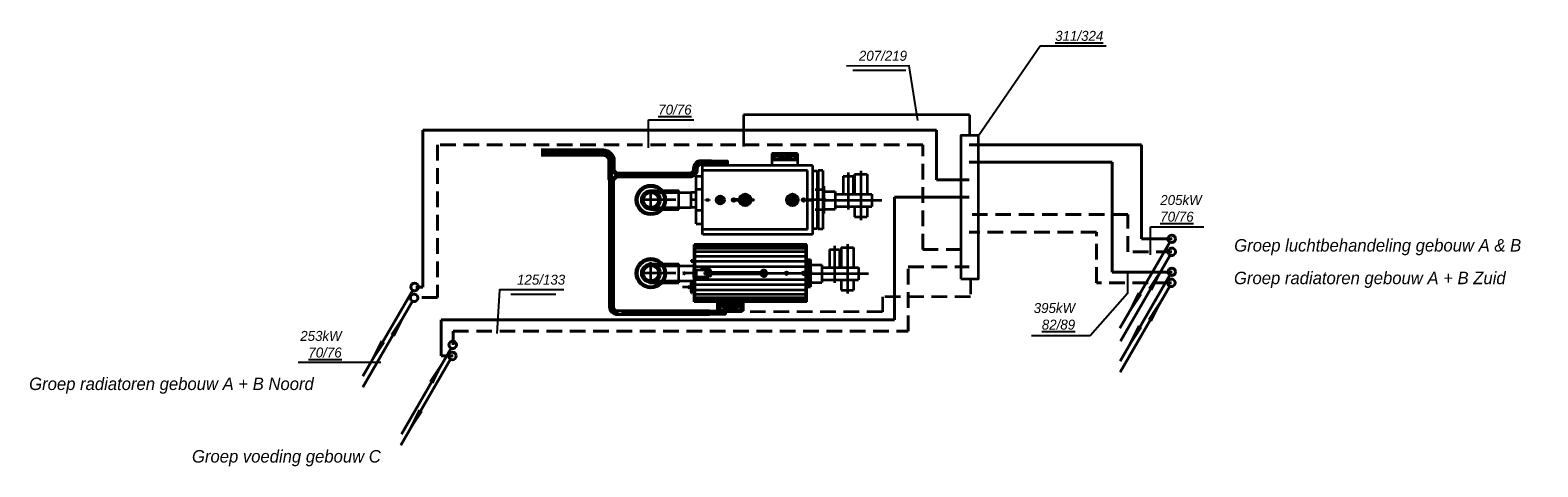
# Model space of a CAD drawing. Header units: millimetres. Extents: x -13501 to 278776, y 0 to 252300.
# Tile 130 of 132: x 201328 to 231599, y 206672 to 215434. Entities that reach past the tile are written whole.
import ezdxf

# ---------------------------------------------------------------- set-up
doc = ezdxf.new("R2010")
doc.units = ezdxf.units.MM
doc.header["$LTSCALE"] = 100
for name, pattern in [('B0302', [12.5, 6.25, -3.125, 0, -3.125]), ('B0701', [2.34375, 1.5625, -0.78125]), ('B0703', [4.6875, 3.125, -1.5625])]:
    doc.linetypes.add(name, pattern=pattern)
doc.layers.get('0').update_dxf_attribs({"linetype": 'CONTINUOUS'})
for name, color, linetype, lineweight in [('WL54gasleiding', 30, 'Gasline', 40), ('WL56cv-A', 1, 'CONTINUOUS', 35), ('WL56cv-groep AB-Noord-A', 72, 'CONTINUOUS', 40), ('WL56cv-groep AB-Noord-R', 72, 'B0703', 40), ('WL56cv-groep AB-Zuid-A', 5, 'CONTINUOUS', 40), ('WL56cv-groep AB-Zuid-R', 5, 'B0703', 40), ('WL56cv-groep LBK-A', 1, 'CONTINUOUS', 40), ('WL56cv-groep LBK-R', 1, 'B0703', 40), ('WL56cv-R', 5, 'B0703', 35)]:
    doc.layers.add(name, color=color, linetype=linetype, lineweight=lineweight)
for name, color, linetype, lineweight, true_color in [('WL56cv-groep voeding C-A', 7, 'CONTINUOUS', 40, 0x00a529), ('WL56cv-groep voeding C-R', 7, 'B0703', 40, 0x00a529), ('WL56cv-symbool', 7, 'CONTINUOUS', 35, 0x00a529)]:
    doc.layers.add(name, color=color, linetype=linetype, lineweight=lineweight, true_color=true_color)
doc.layers.add('WT-tekst', color=7, linetype='CONTINUOUS')
doc.styles.add('B-01', font='GOTHICI.TTF')
doc.styles.get("Standard").update_dxf_attribs({"font": 'GOTHICI.TTF'})
doc.linetypes.add('Gasline', pattern='A,15,-3,["G",Standard,S=2,R=0,X=-1,Y=-1],-3', length=21)
doc.dimstyles.new('schermer1-100', dxfattribs={"dimscale": 100, "dimtxt": 2, "dimasz": 2, "dimexe": 1, "dimexo": 1, "dimgap": 1, "dimtad": 1, "dimdec": 0, "dimzin": 0, "dimdsep": 46, "dimtxsty": 'B-01', "dimblk1": 'OBLIQUE', "dimblk2": 'OBLIQUE', "dimsah": 1, "dimcen": -3, "dimdle": 1, "dimclrd": 256, "dimclre": 256, "dimclrt": 256, "dimadec": 0, "dimazin": 0, "dimtfac": 0.75, "dimtdec": 0, "dimtmove": 0, "dimatfit": 1, "dimldrblk": 'NONE', "dimfxl": 1, "dimtvp": 1.5, "dimtolj": 1, "dimtzin": 0, "dimlwd": -1, "dimlwe": -1, "dimarcsym": 0})

# ---------------------------------------------------------------- blocks, each defined once
blk = doc.blocks.new('C4')
blk.add_line((-0.38, -0.65), (-10.39, -17.89))
blk.add_lwpolyline([(-10.39, -17.89, 0, 1, 0), (-6.39, -10.96, 1, 1, 0)], format="xyseb")
blk.add_circle((0, 0), 0.75)
blk = doc.blocks.new('C1')
blk.add_line((-0.34, -0.67), (-10.3, -17.92))
blk.add_lwpolyline([(-0.3, -0.6, 0, 1, 0), (-4.3, -7.53, 1, 1, 0)], format="xyseb")
blk.add_circle((0, 0), 0.75)
blk = doc.blocks.new('WS521O02')
for p, q in [((0, 0), (-2.5, 0.75)), ((-2.5, 0.75), (-2.5, -0.75)), ((-2.5, -0.75), (0, 0))]:
    blk.add_line(p, q)
blk.add_lwpolyline([(-2.5, 0, 1.5, 0, 0), (0, 0, 0, 0, 0)], format="xyseb")
blk = doc.blocks.new('A$C1E4D2B8B')
at = {"layer": 'WL56cv-symbool'}
h = blk.add_hatch(color=256, dxfattribs=at)
edge = h.paths.add_edge_path()
edge.add_arc((-28208, 35838), 65.8, 0, 360)
h = blk.add_hatch(color=256, dxfattribs=at)
edge = h.paths.add_edge_path()
edge.add_arc((-27260, 35838), 65.8, 0, 360)
at = {"layer": 'WL54gasleiding'}
for p, q in [((-32304, 36788), (-31052, 36788)), ((-30890, 36626), (-30890, 36626)), ((-30890, 36426), (-30890, 36626)), ((-30786, 36338), (-29320, 36338)), ((-29206, 36452), (-29206, 36474)), ((-29092, 36588), (-28565, 36588)), ((-28872, 36588), (-28565, 36588)), ((-30890, 36230), (-30890, 33692)), ((-30688, 33578), (-28605, 33578)), ((-28912, 33578), (-28605, 33578))]:
    blk.add_line(p, q, dxfattribs=at)
at = {"layer": 'WL54gasleiding', "linetype": 'Continuous'}
for p, q in [((-30944, 36626), (-30944, 36426)), ((-30836, 36626), (-30836, 36426)), ((-28932, 33616), (-30776, 33616)), ((-30776, 33616), (-30776, 33540)), ((-30776, 33540), (-28932, 33540))]:
    blk.add_line(p, q, dxfattribs=at)
for points in [[(-32304, 36734), (-31052, 36734), (-31052, 36842), (-32304, 36842)], [(-30944, 36426), (-30944, 36250), (-30836, 36250), (-30786, 36300), (-30786, 36376), (-30836, 36426), (-30944, 36426)], [(-28892, 36626), (-29092, 36626), (-29092, 36550)], [(-29092, 36550), (-28892, 36550)]]:
    blk.add_lwpolyline(points, dxfattribs=at)
for points in [[(-31052, 36734, -0.414214), (-30944, 36626), (-30836, 36626, 0.414214), (-31052, 36842)], [(-29320, 36300, 0.414214), (-29168, 36452), (-29244, 36452, -0.414214), (-29320, 36376)], [(-29168, 36474, -0.414214), (-29092, 36550), (-29092, 36626, 0.414214), (-29244, 36474)], [(-30928, 33692, 0.414214), (-30776, 33540), (-30776, 33616, -0.414214), (-30852, 33692)]]:
    blk.add_lwpolyline(points, format="xyb", close=True, dxfattribs=at)
at = {"layer": 'WL54gasleiding'}
for points in [[(-31052, 36788, -0.414214), (-30890, 36626, -0.414214)], [(-29320, 36338, 0.414214), (-29206, 36452, 0.414214)], [(-29206, 36474, -0.414214), (-29092, 36588, -0.414214)], [(-30890, 33692, 0.414214), (-30776, 33578, 0.414214)]]:
    blk.add_lwpolyline(points, format="xyb", dxfattribs=at)
blk.add_lwpolyline([(-30944, 36626), (-30944, 36626), (-30836, 36626), (-30836, 36626)], close=True, dxfattribs=at)
for points in [[(-30890, 36426), (-30890, 36250), (-30786, 36338), (-30890, 36426)], [(-28892, 36588), (-28872, 36588)], [(-30890, 36250), (-30890, 36230)], [(-28932, 33578), (-28912, 33578)]]:
    blk.add_lwpolyline(points, dxfattribs=at)
at = {"layer": 'WL54gasleiding', "linetype": 'Continuous'}
for points in [[(-30786, 36300), (-29320, 36300), (-29320, 36376), (-30786, 36376)], [(-29168, 36452), (-29168, 36474), (-29244, 36474), (-29244, 36452)], [(-28892, 36550), (-28872, 36558), (-28872, 36618), (-28892, 36626)], [(-28872, 36558), (-28565, 36558), (-28565, 36618), (-28872, 36618)], [(-30944, 36250), (-30928, 36230), (-30852, 36230), (-30836, 36250)], [(-30928, 36230), (-30928, 33692), (-30852, 33692), (-30852, 36230)], [(-28932, 33540), (-28912, 33548), (-28912, 33608), (-28932, 33616)], [(-28912, 33548), (-28605, 33548), (-28605, 33608), (-28912, 33608)]]:
    blk.add_lwpolyline(points, close=True, dxfattribs=at)
for centre in [(-28980, 36588), (-29020, 33578)]:
    blk.add_circle(centre, 38, dxfattribs=at)
at = {"layer": 'WL56cv-symbool'}
for p, q in [((-27155, 36767), (-27675, 36767)), ((-27675, 36767), (-27675, 36530)), ((-27155, 36637), (-27675, 36637)), ((-27197, 36751), (-27632, 36751)), ((-27632, 36751), (-27632, 36637)), ((-27197, 36649), (-27632, 36649)), ((-27197, 36637), (-27197, 36751)), ((-27155, 36767), (-27155, 36530)), ((-29062, 35145), (-29062, 36530)), ((-26958, 36431), (-29062, 36431)), ((-26858, 36530), (-29060, 36530)), ((-26958, 35244), (-26958, 36431)), ((-26858, 36530), (-26858, 35145)), ((-26762, 36416), (-26858, 36416)), ((-26762, 36416), (-26762, 35260)), ((-26742, 36386), (-26762, 36386)), ((-26742, 36426), (-26742, 35250)), ((-26646, 36426), (-26742, 36426)), ((-26646, 36426), (-26646, 35250)), ((-26142, 36387), (-26142, 35647)), ((-26011, 36354), (-25761, 36354)), ((-26011, 36354), (-26011, 35957)), ((-25886, 36424), (-25886, 35434)), ((-25761, 36354), (-25761, 35957)), ((-30100, 35628), (-30100, 36048)), ((-30100, 36028), (-29539, 36028)), ((-29539, 35648), (-29539, 36028)), ((-29190, 35359), (-29190, 36317)), ((-29190, 36317), (-29062, 36317)), ((-29190, 36057), (-29062, 36057)), ((-26626, 36112), (-26646, 36112)), ((-26626, 36088), (-26646, 36088)), ((-26626, 36112), (-26626, 35564)), ((-26626, 36088), (-26626, 35858)), ((-26242, 36317), (-26042, 36317)), ((-26242, 36317), (-26242, 35957)), ((-26042, 36317), (-26042, 35957)), ((-29598, 35838), (-30310, 35838)), ((-30100, 35987), (-29290, 35987)), ((-29290, 35689), (-29290, 35987)), ((-29290, 35689), (-29290, 35987)), ((-29190, 35987), (-29290, 35987)), ((-29190, 36004), (-29220, 36004)), ((-29220, 35987), (-29220, 36004)), ((-28995, 35848), (-28931, 35848)), ((-28995, 35828), (-28995, 35848)), ((-28931, 35828), (-28995, 35828)), ((-28931, 35848), (-28931, 35828)), ((-28328, 35848), (-28410, 35848)), ((-28328, 35828), (-28410, 35828)), ((-26922, 35848), (-26858, 35848)), ((-26922, 35828), (-26922, 35848)), ((-26858, 35828), (-26922, 35828)), ((-26858, 35848), (-26858, 35828)), ((-26606, 35858), (-26646, 35858)), ((-26606, 35818), (-26646, 35818)), ((-26626, 36009), (-26398, 36009)), ((-26626, 35818), (-26626, 35588)), ((-26612, 35832), (-25461, 35832)), ((-26398, 36009), (-26398, 35654)), ((-26398, 35957), (-25661, 35957)), ((-26168, 35832), (-25661, 35832)), ((-25661, 35957), (-25661, 35707)), ((-30100, 35689), (-29290, 35689)), ((-30100, 35648), (-29539, 35648)), ((-29190, 35689), (-29290, 35689)), ((-29220, 35672), (-29220, 35689)), ((-29190, 35672), (-29220, 35672)), ((-29190, 35634), (-29062, 35634)), ((-26626, 35588), (-26646, 35588)), ((-26626, 35564), (-26646, 35564)), ((-26626, 35654), (-26398, 35654)), ((-26398, 35707), (-25661, 35707)), ((-26011, 35707), (-26011, 35502)), ((-26011, 35502), (-25761, 35502)), ((-25761, 35707), (-25761, 35502)), ((-29190, 35359), (-29062, 35359)), ((-26958, 35244), (-29062, 35244)), ((-26858, 35145), (-29060, 35145)), ((-26762, 35260), (-26858, 35260)), ((-26742, 35290), (-26762, 35290)), ((-26646, 35250), (-26742, 35250)), ((-26967, 34942), (-29231, 34942)), ((-29231, 34488), (-29231, 34942)), ((-29211, 34441), (-29211, 34942)), ((-26987, 34917), (-29211, 34917)), ((-26987, 34865), (-29211, 34865)), ((-26987, 33793), (-26987, 34942)), ((-26967, 33793), (-26967, 34942)), ((-26511, 34846), (-26311, 34846)), ((-26511, 34846), (-26511, 34486)), ((-26411, 34917), (-26411, 34177)), ((-26311, 34846), (-26311, 34486)), ((-26280, 34883), (-26030, 34883)), ((-26280, 34883), (-26280, 34486)), ((-26155, 34954), (-26155, 33964)), ((-26030, 34883), (-26030, 34486)), ((-30100, 34146), (-30100, 34590)), ((-30100, 34558), (-29539, 34558)), ((-30100, 34518), (-29231, 34518)), ((-29539, 34178), (-29539, 34558)), ((-29290, 34630), (-29231, 34630)), ((-29290, 34630), (-29290, 34605)), ((-29290, 34605), (-29231, 34605)), ((-26987, 34795), (-29211, 34795)), ((-26987, 34706), (-29211, 34706)), ((-26987, 34600), (-29211, 34600)), ((-26967, 34642), (-26895, 34642)), ((-26895, 34608), (-26967, 34608)), ((-26917, 34128), (-26917, 34608)), ((-26905, 34608), (-26905, 34461)), ((-26895, 34642), (-26895, 34094)), ((-26895, 34608), (-26895, 34642)), ((-26895, 34539), (-26667, 34539)), ((-26667, 34539), (-26667, 34184)), ((-29598, 34368), (-30306, 34368)), ((-30100, 34217), (-29231, 34217)), ((-29262, 34367), (-29459, 34367)), ((-29287, 33968), (-29287, 34208)), ((-29270, 34208), (-29287, 34208)), ((-29270, 33968), (-29270, 34208)), ((-29243, 34457), (-29243, 34279)), ((-29240, 34457), (-29243, 34457)), ((-29240, 34279), (-29243, 34279)), ((-29240, 34488), (-29240, 34248)), ((-29223, 34488), (-29240, 34488)), ((-29223, 34248), (-29240, 34248)), ((-29231, 33793), (-29231, 34248)), ((-29223, 34488), (-29223, 34248)), ((-29219, 34439), (-29219, 34296)), ((-29202, 34438), (-29218, 34444)), ((-29202, 34298), (-29218, 34291)), ((-26987, 34499), (-29211, 34499)), ((-29211, 33793), (-29211, 34294)), ((-26987, 34237), (-29211, 34237)), ((-29190, 34438), (-29202, 34438)), ((-29202, 34431), (-29202, 34305)), ((-29190, 34298), (-29202, 34298)), ((-29190, 34438), (-29004, 34438)), ((-29190, 34438), (-29190, 34298)), ((-29190, 34298), (-29004, 34298)), ((-29050, 34460), (-29046, 34467)), ((-29046, 34453), (-29050, 34460)), ((-29050, 34275), (-29046, 34282)), ((-29046, 34269), (-29050, 34275)), ((-29038, 34467), (-29046, 34467)), ((-29046, 34453), (-29038, 34453)), ((-29038, 34282), (-29046, 34282)), ((-29046, 34269), (-29038, 34269)), ((-29038, 34467), (-29035, 34460)), ((-29038, 34453), (-29035, 34460)), ((-29038, 34282), (-29035, 34275)), ((-29038, 34269), (-29035, 34275)), ((-27832, 34384), (-29014, 34384)), ((-27832, 34352), (-29014, 34352)), ((-28973, 34460), (-28969, 34467)), ((-28969, 34453), (-28973, 34460)), ((-28973, 34275), (-28969, 34282)), ((-28969, 34269), (-28973, 34275)), ((-28962, 34467), (-28969, 34467)), ((-28969, 34453), (-28962, 34453)), ((-28962, 34282), (-28969, 34282)), ((-28969, 34269), (-28962, 34269)), ((-28962, 34467), (-28958, 34460)), ((-28962, 34453), (-28958, 34460)), ((-28962, 34282), (-28958, 34275)), ((-28962, 34269), (-28958, 34275)), ((-28919, 34406), (-28915, 34413)), ((-28915, 34399), (-28919, 34406)), ((-28919, 34329), (-28915, 34336)), ((-28915, 34323), (-28919, 34329)), ((-28908, 34413), (-28915, 34413)), ((-28915, 34399), (-28908, 34399)), ((-28908, 34336), (-28915, 34336)), ((-28915, 34323), (-28908, 34323)), ((-28908, 34413), (-28904, 34406)), ((-28908, 34399), (-28904, 34406)), ((-28908, 34336), (-28904, 34330)), ((-28908, 34323), (-28904, 34330)), ((-27868, 34406), (-27872, 34400)), ((-27872, 34400), (-27868, 34393)), ((-27868, 34343), (-27872, 34336)), ((-27872, 34336), (-27868, 34329)), ((-27868, 34406), (-27861, 34406)), ((-27868, 34393), (-27860, 34393)), ((-27868, 34343), (-27861, 34343)), ((-27868, 34329), (-27860, 34329)), ((-27861, 34406), (-27857, 34399)), ((-27861, 34343), (-27857, 34336)), ((-27860, 34393), (-27857, 34399)), ((-27860, 34329), (-27857, 34336)), ((-27804, 34406), (-27808, 34400)), ((-27808, 34400), (-27804, 34393)), ((-27804, 34343), (-27808, 34336)), ((-27808, 34336), (-27804, 34329)), ((-27804, 34406), (-27797, 34406)), ((-27804, 34393), (-27797, 34393)), ((-27804, 34343), (-27797, 34343)), ((-27804, 34329), (-27797, 34329)), ((-27797, 34406), (-27793, 34399)), ((-27797, 34393), (-27793, 34399)), ((-27797, 34343), (-27793, 34336)), ((-27797, 34329), (-27793, 34336)), ((-27767, 34368), (-27408, 34368)), ((-27347, 34368), (-26987, 34368)), ((-26917, 34461), (-26905, 34461)), ((-26888, 34398), (-26917, 34398)), ((-26888, 34337), (-26917, 34337)), ((-26917, 34275), (-26905, 34275)), ((-26905, 34128), (-26905, 34275)), ((-26881, 34361), (-25730, 34361)), ((-26667, 34486), (-25930, 34486)), ((-26667, 34236), (-25930, 34236)), ((-26437, 34361), (-25930, 34361)), ((-26311, 34486), (-26280, 34486)), ((-26280, 34236), (-26280, 34031)), ((-26030, 34236), (-26030, 34031)), ((-25930, 34486), (-25930, 34236)), ((-30100, 34178), (-29539, 34178)), ((-29307, 34089), (-29466, 34089)), ((-29287, 34177), (-29290, 34177)), ((-29290, 33999), (-29290, 34177)), ((-29287, 33999), (-29290, 33999)), ((-29270, 33968), (-29287, 33968)), ((-29266, 34016), (-29266, 34159)), ((-29249, 34158), (-29265, 34164)), ((-29249, 34018), (-29265, 34011)), ((-29231, 34158), (-29249, 34158)), ((-29249, 34025), (-29249, 34151)), ((-29231, 34018), (-29249, 34018)), ((-29237, 34018), (-29237, 34158)), ((-26987, 34135), (-29211, 34135)), ((-26987, 34029), (-29211, 34029)), ((-26987, 33941), (-29211, 33941)), ((-26895, 34128), (-26967, 34128)), ((-26967, 34094), (-26895, 34094)), ((-26895, 34184), (-26667, 34184)), ((-26895, 34094), (-26895, 34128)), ((-26280, 34031), (-26030, 34031)), ((-26967, 33793), (-29231, 33793)), ((-26987, 33871), (-29211, 33871)), ((-26987, 33819), (-29211, 33819)), ((-28760, 33614), (-28760, 33793)), ((-28240, 33740), (-28760, 33740)), ((-28240, 33701), (-28760, 33701)), ((-28717, 33688), (-28760, 33688)), ((-28717, 33614), (-28760, 33614)), ((-28282, 33700), (-28717, 33700)), ((-28717, 33700), (-28717, 33614)), ((-28282, 33614), (-28717, 33614)), ((-28282, 33614), (-28282, 33700)), ((-28240, 33688), (-28282, 33688)), ((-28240, 33614), (-28282, 33614)), ((-28240, 33614), (-28240, 33793))]:
    blk.add_line(p, q, dxfattribs=at)
at = {"layer": 'WL56cv-symbool', "linetype": 'B0701'}
for p, q in [((-27628, 36747), (-27632, 36751)), ((-27628, 36662), (-27632, 36649)), ((-27201, 36747), (-27628, 36747)), ((-27628, 36747), (-27628, 36662)), ((-27628, 36722), (-27201, 36722)), ((-27628, 36662), (-27201, 36662)), ((-27543, 36686), (-27543, 36678)), ((-27529, 36714), (-27529, 36678)), ((-27493, 36714), (-27529, 36714)), ((-27529, 36678), (-27493, 36678)), ((-27493, 36678), (-27493, 36714)), ((-27466, 36747), (-27466, 36662)), ((-27318, 36714), (-27412, 36714)), ((-27412, 36714), (-27412, 36678)), ((-27412, 36678), (-27318, 36678)), ((-27318, 36678), (-27318, 36714)), ((-27201, 36747), (-27197, 36751)), ((-27201, 36662), (-27201, 36747)), ((-27201, 36662), (-27197, 36649)), ((-26646, 36038), (-26858, 36038)), ((-26646, 35638), (-26858, 35638)), ((-28713, 33696), (-28717, 33700)), ((-28713, 33617), (-28717, 33614)), ((-28286, 33696), (-28713, 33696)), ((-28713, 33696), (-28713, 33617)), ((-28713, 33643), (-28286, 33643)), ((-28713, 33617), (-28286, 33617)), ((-28596, 33675), (-28596, 33650)), ((-28502, 33675), (-28596, 33675)), ((-28596, 33650), (-28502, 33650)), ((-28502, 33650), (-28502, 33675)), ((-28448, 33696), (-28448, 33617)), ((-28421, 33675), (-28421, 33650)), ((-28385, 33675), (-28421, 33675)), ((-28421, 33650), (-28385, 33650)), ((-28385, 33650), (-28385, 33675)), ((-28371, 33667), (-28371, 33675)), ((-28286, 33696), (-28282, 33700)), ((-28286, 33617), (-28286, 33696)), ((-28286, 33617), (-28282, 33614))]:
    blk.add_line(p, q, dxfattribs=at)
at = {"layer": 'WL56cv-symbool', "linetype": 'B0302'}
for p, q in [((-29190, 35838), (-29290, 35838)), ((-26626, 35838), (-26858, 35838)), ((-29190, 34368), (-29243, 34368)), ((-29237, 34088), (-29290, 34088))]:
    blk.add_line(p, q, dxfattribs=at)
at = {"layer": 'WL56cv-symbool'}
for points in [[(-26606, 35818, 0), (-26606, 35818, 0), (-26606, 35818, 0), (-26607, 35818, 0), (-26607, 35818, 0), (-26607, 35819, 0), (-26608, 35819, 0), (-26608, 35819, 0), (-26608, 35819, 0), (-26609, 35820, 0), (-26609, 35820, 0), (-26609, 35821, 0), (-26609, 35821, 0), (-26610, 35822, 0), (-26610, 35822, 0), (-26610, 35823, 0), (-26610, 35824, 0), (-26611, 35824, 0), (-26611, 35825, 0), (-26611, 35826, 0), (-26611, 35827, 0), (-26612, 35828, 0), (-26612, 35828, 0), (-26612, 35829, 0), (-26612, 35830, 0), (-26612, 35831, 0), (-26612, 35832, 0), (-26612, 35833, 0), (-26612, 35834, 0), (-26612, 35835, 0), (-26612, 35836, 0), (-26612, 35837, 0), (-26612, 35838, 0), (-26612, 35839, 0), (-26612, 35840, 0), (-26612, 35841, 0), (-26612, 35842, 0), (-26612, 35843, 0), (-26612, 35843, 0), (-26612, 35844, 0), (-26612, 35845, 0), (-26612, 35846, 0), (-26612, 35847, 0), (-26612, 35848, 0), (-26611, 35849, 0), (-26611, 35850, 0), (-26611, 35850, 0), (-26611, 35851, 0), (-26610, 35852, 0), (-26610, 35852, 0), (-26610, 35853, 0), (-26610, 35854, 0), (-26609, 35854, 0), (-26609, 35855, 0), (-26609, 35855, 0), (-26609, 35856, 0), (-26608, 35856, 0), (-26608, 35856, 0), (-26608, 35857, 0), (-26607, 35857, 0), (-26607, 35857, 0), (-26607, 35857, 0), (-26606, 35857, 0), (-26606, 35857, 0), (-26606, 35858, 0), (-26605, 35857, 0), (-26605, 35857, 0), (-26605, 35857, 0), (-26604, 35857, 0), (-26604, 35857, 0), (-26604, 35857, 0), (-26603, 35856, 0), (-26603, 35856, 0), (-26603, 35856, 0), (-26602, 35855, 0), (-26602, 35855, 0), (-26602, 35854, 0), (-26601, 35854, 0), (-26601, 35853, 0), (-26601, 35852, 0), (-26601, 35852, 0), (-26600, 35851, 0), (-26600, 35850, 0), (-26600, 35850, 0), (-26600, 35849, 0), (-26600, 35848, 0), (-26599, 35847, 0), (-26599, 35846, 0), (-26599, 35845, 0), (-26599, 35844, 0), (-26599, 35843, 0), (-26599, 35843, 0), (-26599, 35842, 0), (-26599, 35841, 0), (-26599, 35840, 0), (-26599, 35839, 0), (-26599, 35838, 0), (-26599, 35837, 0), (-26599, 35836, 0), (-26599, 35835, 0), (-26599, 35834, 0), (-26599, 35833, 0), (-26599, 35832, 0), (-26599, 35831, 0), (-26599, 35830, 0), (-26599, 35829, 0), (-26599, 35828, 0), (-26600, 35828, 0), (-26600, 35827, 0), (-26600, 35826, 0), (-26600, 35825, 0), (-26600, 35824, 0), (-26601, 35824, 0), (-26601, 35823, 0), (-26601, 35822, 0), (-26601, 35822, 0), (-26602, 35821, 0), (-26602, 35821, 0), (-26602, 35820, 0), (-26603, 35820, 0), (-26603, 35819, 0), (-26603, 35819, 0), (-26604, 35819, 0), (-26604, 35819, 0), (-26604, 35818, 0), (-26605, 35818, 0), (-26605, 35818, 0), (-26605, 35818, 0), (-26606, 35818, 0)], [(-26606, 35855, 0), (-26605, 35855, 0), (-26605, 35855, 0), (-26605, 35855, 0), (-26604, 35854, 0), (-26604, 35854, 0), (-26604, 35854, 0), (-26604, 35854, 0), (-26603, 35853, 0), (-26603, 35853, 0), (-26603, 35853, 0), (-26603, 35852, 0), (-26602, 35852, 0), (-26602, 35851, 0), (-26602, 35851, 0), (-26602, 35850, 0), (-26601, 35850, 0), (-26601, 35849, 0), (-26601, 35848, 0), (-26601, 35848, 0), (-26601, 35847, 0), (-26601, 35846, 0), (-26600, 35846, 0), (-26600, 35845, 0), (-26600, 35844, 0), (-26600, 35843, 0), (-26600, 35843, 0), (-26600, 35842, 0), (-26600, 35841, 0), (-26600, 35840, 0), (-26600, 35839, 0), (-26600, 35839, 0), (-26600, 35838, 0), (-26600, 35837, 0), (-26600, 35836, 0), (-26600, 35835, 0), (-26600, 35834, 0), (-26600, 35834, 0), (-26600, 35833, 0), (-26600, 35832, 0), (-26600, 35831, 0), (-26600, 35830, 0), (-26600, 35830, 0), (-26601, 35829, 0), (-26601, 35828, 0), (-26601, 35828, 0), (-26601, 35827, 0), (-26601, 35826, 0), (-26601, 35826, 0), (-26602, 35825, 0), (-26602, 35825, 0), (-26602, 35824, 0), (-26602, 35824, 0), (-26603, 35823, 0), (-26603, 35823, 0), (-26603, 35822, 0), (-26603, 35822, 0), (-26604, 35822, 0), (-26604, 35821, 0), (-26604, 35821, 0), (-26604, 35821, 0), (-26605, 35821, 0), (-26605, 35821, 0), (-26605, 35821, 0), (-26606, 35821, 0), (-26606, 35821, 0), (-26606, 35821, 0), (-26606, 35821, 0), (-26607, 35821, 0), (-26607, 35821, 0), (-26607, 35821, 0), (-26608, 35822, 0), (-26608, 35822, 0), (-26608, 35822, 0), (-26608, 35823, 0), (-26609, 35823, 0), (-26609, 35824, 0), (-26609, 35824, 0), (-26609, 35825, 0), (-26610, 35825, 0), (-26610, 35826, 0), (-26610, 35826, 0), (-26610, 35827, 0), (-26610, 35828, 0), (-26611, 35828, 0), (-26611, 35829, 0), (-26611, 35830, 0), (-26611, 35830, 0), (-26611, 35831, 0), (-26611, 35832, 0), (-26611, 35833, 0), (-26611, 35834, 0), (-26611, 35834, 0), (-26611, 35835, 0), (-26611, 35836, 0), (-26611, 35837, 0), (-26611, 35838, 0), (-26611, 35839, 0), (-26611, 35839, 0), (-26611, 35840, 0), (-26611, 35841, 0), (-26611, 35842, 0), (-26611, 35843, 0), (-26611, 35843, 0), (-26611, 35844, 0), (-26611, 35845, 0), (-26611, 35846, 0), (-26611, 35846, 0), (-26611, 35847, 0), (-26610, 35848, 0), (-26610, 35848, 0), (-26610, 35849, 0), (-26610, 35850, 0), (-26610, 35850, 0), (-26609, 35851, 0), (-26609, 35851, 0), (-26609, 35852, 0), (-26609, 35852, 0), (-26608, 35853, 0), (-26608, 35853, 0), (-26608, 35853, 0), (-26608, 35854, 0), (-26607, 35854, 0), (-26607, 35854, 0), (-26607, 35854, 0), (-26606, 35855, 0), (-26606, 35855, 0), (-26606, 35855, 0), (-26606, 35855, 0)]]:
    blk.add_polyline3d(points, dxfattribs=at)
at = {"layer": 'WL56cv-symbool', "linetype": 'B0701'}
for centre, radius in [((-27543, 36708), 4), ((-27444, 36708), 4), ((-27425, 36708), 4), ((-27425, 36685), 4), ((-27302, 36697), 8), ((-28612, 33667), 8), ((-28489, 33668), 4), ((-28489, 33656), 4), ((-28470, 33656), 4), ((-28371, 33656), 4)]:
    blk.add_circle(centre, radius, dxfattribs=at)
at = {"layer": 'WL56cv-symbool'}
for centre, radius in [((-30100, 35838), 300), ((-30100, 35838), 270), ((-30100, 35838), 190), ((-30100, 35838), 149), ((-28438, 35838), 30), ((-28438, 35838), 25), ((-28046, 35838), 8.38), ((-27032, 35839), 30.4), ((-27032, 35839), 25.4), ((-26930, 35838), 8.38), ((-30100, 34368), 300), ((-30100, 34368), 270), ((-30100, 34368), 190), ((-30100, 34368), 150), ((-29042, 34460), 8.51), ((-29042, 34275), 8.51), ((-29042, 34460), 6.6), ((-29042, 34275), 6.6), ((-29042, 34460), 3.48), ((-29042, 34275), 3.48), ((-28966, 34460), 8.51), ((-28966, 34275), 8.51), ((-28966, 34460), 6.6), ((-28966, 34275), 6.6), ((-28966, 34460), 3.48), ((-28966, 34275), 3.48), ((-28912, 34406), 8.51), ((-28912, 34329), 8.51), ((-28912, 34406), 6.6), ((-28912, 34329), 6.6), ((-28912, 34406), 3.48), ((-28912, 34329), 3.48), ((-27864, 34400), 8.51), ((-27864, 34336), 8.51), ((-27864, 34400), 6.6), ((-27864, 34336), 6.6), ((-27864, 34400), 3.48), ((-27864, 34336), 3.48), ((-27801, 34400), 8.51), ((-27801, 34336), 8.51), ((-27801, 34400), 6.6), ((-27801, 34336), 6.6), ((-27801, 34400), 3.48), ((-27801, 34336), 3.48), ((-27377, 34368), 30.4), ((-27377, 34368), 25.4), ((-27032, 34368), 30.4), ((-27032, 34368), 25.4)]:
    blk.add_circle(centre, radius, dxfattribs=at)
at = {"layer": 'WL56cv-symbool', "linetype": 'ByBlock'}
for centre, radius in [((-28708, 35838), 82.5), ((-28752, 35882), 9), ((-28752, 35794), 9), ((-28708, 35838), 51), ((-28708, 35838), 27.2), ((-28664, 35882), 9), ((-28664, 35794), 9), ((-28208, 35838), 120), ((-28300, 35876), 9), ((-28300, 35799), 9), ((-28208, 35838), 89), ((-28208, 35838), 65.8), ((-28246, 35930), 9), ((-28246, 35745), 9), ((-28170, 35930), 9), ((-28170, 35745), 9), ((-28116, 35876), 9), ((-28116, 35799), 9), ((-27260, 35838), 120), ((-27352, 35876), 9), ((-27352, 35799), 9), ((-27260, 35838), 89), ((-27260, 35838), 65.8), ((-27298, 35930), 9), ((-27298, 35745), 9), ((-27222, 35930), 9), ((-27222, 35745), 9), ((-27168, 35876), 9), ((-27168, 35799), 9)]:
    blk.add_circle(centre, radius, dxfattribs=at)
at = {"layer": 'WL56cv-symbool'}
for centre, radius, start, end in [((-29215, 34451), 8, 180, 247.9638), ((-29215, 34284), 8, 112.0362, 180), ((-29042, 34460), 4.15, 70.5288, 357.0503), ((-29042, 34275), 4.15, 70.5288, 357.0503), ((-29001, 34368), 23.2, 164.0903, 180), ((-29001, 34368), 23.2, 180, 195.9097), ((-29007, 34369), 16.9, 145.4663, 164.0903), ((-29007, 34366), 16.9, 195.9097, 214.5337), ((-29010, 34372), 12.4, 121.0448, 145.4663), ((-29010, 34363), 12.4, 214.5337, 238.9552), ((-29013, 34376), 7.72, 90, 121.0448), ((-29013, 34359), 7.72, 238.9552, 270), ((-29004, 34368), 69.8, 13.2419, 90), ((-29004, 34368), 69.8, 270, 346.7581), ((-28966, 34460), 4.15, 70.5288, 357.0503), ((-28966, 34275), 4.15, 70.5288, 357.0503), ((-28912, 34406), 4.15, 70.5288, 357.0503), ((-28912, 34329), 4.15, 70.5288, 357.0503), ((-27832, 34368), 65.1, 194.2267, 165.7733), ((-27832, 34368), 60, 195.466, 164.534), ((-27864, 34400), 4.15, 2.9497, 289.4712), ((-27864, 34336), 4.15, 2.9497, 289.4712), ((-27832, 34368), 35, 207.2029, 152.7971), ((-27832, 34368), 16, 270, 90), ((-27801, 34400), 4.15, 2.9497, 289.4712), ((-27801, 34336), 4.15, 2.9497, 289.4712), ((-26751, 34368), 143, 174.9411, 180), ((-26751, 34368), 143, 180, 185.0589), ((-26819, 34374), 74.4, 167.9365, 174.9411), ((-26819, 34362), 74.4, 185.0589, 192.0635), ((-26861, 34383), 31.4, 152.7083, 167.9364), ((-26861, 34353), 31.4, 192.0636, 207.2917), ((-26888, 34396), 2.04, 90, 152.7083), ((-26888, 34339), 2.04, 207.2917, 270), ((-26888, 34396), 2.04, 27.2917, 90), ((-26888, 34339), 2.04, 270, 332.7083), ((-26914, 34383), 31.4, 12.0636, 27.2917), ((-26914, 34353), 31.4, 332.7083, 347.9364), ((-26956, 34374), 74.4, 5.0589, 12.0635), ((-26956, 34362), 74.4, 347.9365, 354.9411), ((-27024, 34368), 143, 0, 5.0589), ((-27024, 34368), 143, 354.9411, 360), ((-29262, 34171), 8, 180, 247.9638), ((-29262, 34004), 8, 112.0362, 180)]:
    blk.add_arc(centre, radius, start, end, dxfattribs=at)
at = {"layer": 'WL56cv-symbool', "linetype": 'B0701'}
for radius, start, end in [(120, 7.6623, 144.4028), (120, 215.5972, 352.3377), (89, 10.3567, 128.2949), (89, 231.7051, 349.6433)]:
    blk.add_arc((-29004, 34368), radius, start, end, dxfattribs=at)
at = {"layer": 'WL56cv-symbool', "xscale": 20, "yscale": 20, "zscale": 20, "rotation": 180}
blk.add_blockref('WS521O02', (-29459, 34367), dxfattribs=at)
at = {"layer": 'WL56cv-symbool', "xscale": 20, "yscale": 20, "zscale": 20}
blk.add_blockref('WS521O02', (-29307, 34089), dxfattribs=at)
blk = doc.blocks.new('_OBLIQUE')
at = {"color": 0, "linetype": 'ByBlock'}
blk.add_line((-0.5, -0.5), (0.5, 0.5), dxfattribs=at)

msp = doc.modelspace()

# ---------------------------------------------------------------- linework, layer by layer
at = {"layer": 'WL56cv-A'}
for p, q in [((220189, 213733), (215651, 213733)), ((215651, 213733), (215651, 213100)), ((220189, 213733), (220189, 213321))]:
    msp.add_line(p, q, dxfattribs=at)
at = {"layer": 'WL56cv-groep AB-Noord-A'}
for p, q in [((219526, 213428), (209211, 213428)), ((209211, 213428), (209211, 210279)), ((219526, 212433), (219526, 213428)), ((219526, 212433), (220180, 212433)), ((209211, 210279), (209072, 210279))]:
    msp.add_line(p, q, dxfattribs=at)
at = {"layer": 'WL56cv-groep AB-Noord-R'}
for p, q in [((219249, 213134), (209505, 213134)), ((209505, 213134), (209505, 210071)), ((219249, 211033), (219249, 213134)), ((219249, 211033), (220180, 211033)), ((209505, 210071), (209072, 210071))]:
    msp.add_line(p, q, dxfattribs=at)
at = {"layer": 'WL56cv-groep AB-Zuid-A'}
for p, q in [((223050, 212783), (220180, 212783)), ((223050, 210581), (223050, 212783)), ((224257, 210581), (223050, 210581))]:
    msp.add_line(p, q, dxfattribs=at)
at = {"layer": 'WL56cv-groep AB-Zuid-R'}
for p, q in [((222736, 211383), (220180, 211383)), ((222736, 210365), (222736, 211383)), ((224242, 210365), (222736, 210365))]:
    msp.add_line(p, q, dxfattribs=at)
at = {"layer": 'WL56cv-groep LBK-A'}
for p, q in [((223640, 213133), (220180, 213133)), ((223640, 211246), (223640, 213133)), ((224257, 211246), (223640, 211246))]:
    msp.add_line(p, q, dxfattribs=at)
at = {"layer": 'WL56cv-groep LBK-R'}
for p, q in [((223364, 211733), (220180, 211733)), ((223364, 210985), (223364, 211733)), ((224250, 210985), (223364, 210985))]:
    msp.add_line(p, q, dxfattribs=at)
at = {"layer": 'WL56cv-groep voeding C-A'}
for p, q in [((218683, 209623), (218683, 212083)), ((218683, 212083), (220180, 212083)), ((209577, 209623), (218683, 209623)), ((209577, 208897), (209577, 209623)), ((209818, 208897), (209577, 208897))]:
    msp.add_line(p, q, dxfattribs=at)
at = {"layer": 'WL56cv-groep voeding C-R'}
for p, q in [((218959, 209393), (218959, 210683)), ((218959, 210683), (220180, 210683)), ((209819, 209393), (218959, 209393)), ((209819, 209119), (209819, 209393))]:
    msp.add_line(p, q, dxfattribs=at)
at = {"layer": 'WL56cv-R'}
for p, q in [((220206, 210446), (220206, 210083)), ((218439, 210083), (218439, 209783)), ((220206, 210083), (218439, 210083)), ((218439, 209783), (215180, 209783))]:
    msp.add_line(p, q, dxfattribs=at)
at = {"layer": 'WL56cv-symbool'}
msp.add_lwpolyline([(220017, 210446), (220367, 210446), (220367, 213321), (220017, 213321)], close=True, dxfattribs=at)
at = {"layer": 'WT-tekst'}
for p, q in [((217844, 214632), (218910, 214632)), ((210976, 210140), (211885, 210140))]:
    msp.add_line(p, q, dxfattribs=at)
for points in [[(219148, 213621), (218974, 214718), (217719, 214709)], [(212045, 210226), (210751, 210226), (210699, 209349)]]:
    msp.add_lwpolyline(points, dxfattribs=at)

# ---------------------------------------------------------------- block references
at = {"layer": 'WL56cv-groep AB-Noord-A', "xscale": 100, "yscale": 100, "zscale": 100}
msp.add_blockref('C4', (209047, 210281), dxfattribs=at)
at = {"layer": 'WL56cv-groep AB-Noord-R', "xscale": 100, "yscale": 100, "zscale": 100}
msp.add_blockref('C1', (209037, 210062), dxfattribs=at)
at = {"layer": 'WL56cv-groep AB-Zuid-A', "xscale": 100, "yscale": 100, "zscale": 100}
msp.add_blockref('C4', (224251, 210584), dxfattribs=at)
at = {"layer": 'WL56cv-groep AB-Zuid-R', "xscale": 100, "yscale": 100, "zscale": 100}
msp.add_blockref('C1', (224241, 210365), dxfattribs=at)
at = {"layer": 'WL56cv-groep LBK-A', "xscale": 100, "yscale": 100, "zscale": 100}
msp.add_blockref('C4', (224248, 211246), dxfattribs=at)
at = {"layer": 'WL56cv-groep LBK-R', "xscale": 100, "yscale": 100, "zscale": 100}
msp.add_blockref('C1', (224248, 210987), dxfattribs=at)
at = {"layer": 'WL56cv-groep voeding C-A', "xscale": 100, "yscale": 100, "zscale": 100}
msp.add_blockref('C4', (209806, 208897), dxfattribs=at)
at = {"layer": 'WL56cv-groep voeding C-R', "xscale": 100, "yscale": 100, "zscale": 100}
msp.add_blockref('C1', (209812, 209120), dxfattribs=at)
at = {"layer": 'WL56cv-symbool'}
msp.add_blockref('A$C1E4D2B8B', (243891, 176189), dxfattribs=at)

# ---------------------------------------------------------------- texts
at = {"layer": 'WL56cv-groep AB-Noord-A', "style": 'B-01'}
msp.add_text('Groep radiatoren gebouw A + B Noord', height=250, dxfattribs=at).set_placement((201308, 208213))
at = {"layer": 'WL56cv-groep AB-Zuid-R', "style": 'B-01'}
msp.add_text('Groep radiatoren gebouw A + B Zuid', height=250, dxfattribs=at).set_placement((225498, 210337))
at = {"layer": 'WL56cv-groep LBK-A', "style": 'B-01'}
msp.add_text('Groep luchtbehandeling gebouw A & B', height=250, dxfattribs=at).set_placement((225503, 210992))
at = {"layer": 'WL56cv-groep voeding C-A', "style": 'B-01'}
msp.add_text('Groep voeding gebouw C', height=250, dxfattribs=at).set_placement((204577, 206758))
at = {"layer": 'WT-tekst', "char_height": 200, "style": 'B-01'}
for s, insert, attachment_point in [('{\\L311/324}', (221908, 215217), 7), ('207/219', (218934, 214817), 9), ('{\\L70/76}', (213939, 213736), 7), ('205kW\\P{\\L70/76}', (224018, 211589), 7), ('125/133', (212070, 210325), 9), ('395kW\\P{\\L82/89}', (222309, 209691), 6), ('253kW\\P{\\L70/76}', (207583, 208863), 9)]:
    msp.add_mtext(s, dxfattribs=dict(at, insert=insert, attachment_point=attachment_point))

# ---------------------------------------------------------------- leaders
at = {"layer": 'WT-tekst', "has_arrowhead": 0, "annotation_type": 0, "has_hookline": 1}
for points, hookline_direction, text_width in [([(220367, 213321), (221608, 215117), (221808, 215117)], 0, 1022), ([(213744, 213070), (213744, 213636), (213839, 213636)], 0, 715), ([(223824, 210923), (223824, 211489), (223918, 211489)], 0, 875), ([(223361, 210596), (223358, 210151), (222609, 209299), (222409, 209299)], 1, 874), ([(208370, 208763), (207683, 208763)], 1, 875)]:
    msp.add_leader(points, dimstyle='schermer1-100', dxfattribs=dict(at, hookline_direction=hookline_direction, text_width=text_width))

doc.saveas('drawing.dxf')
